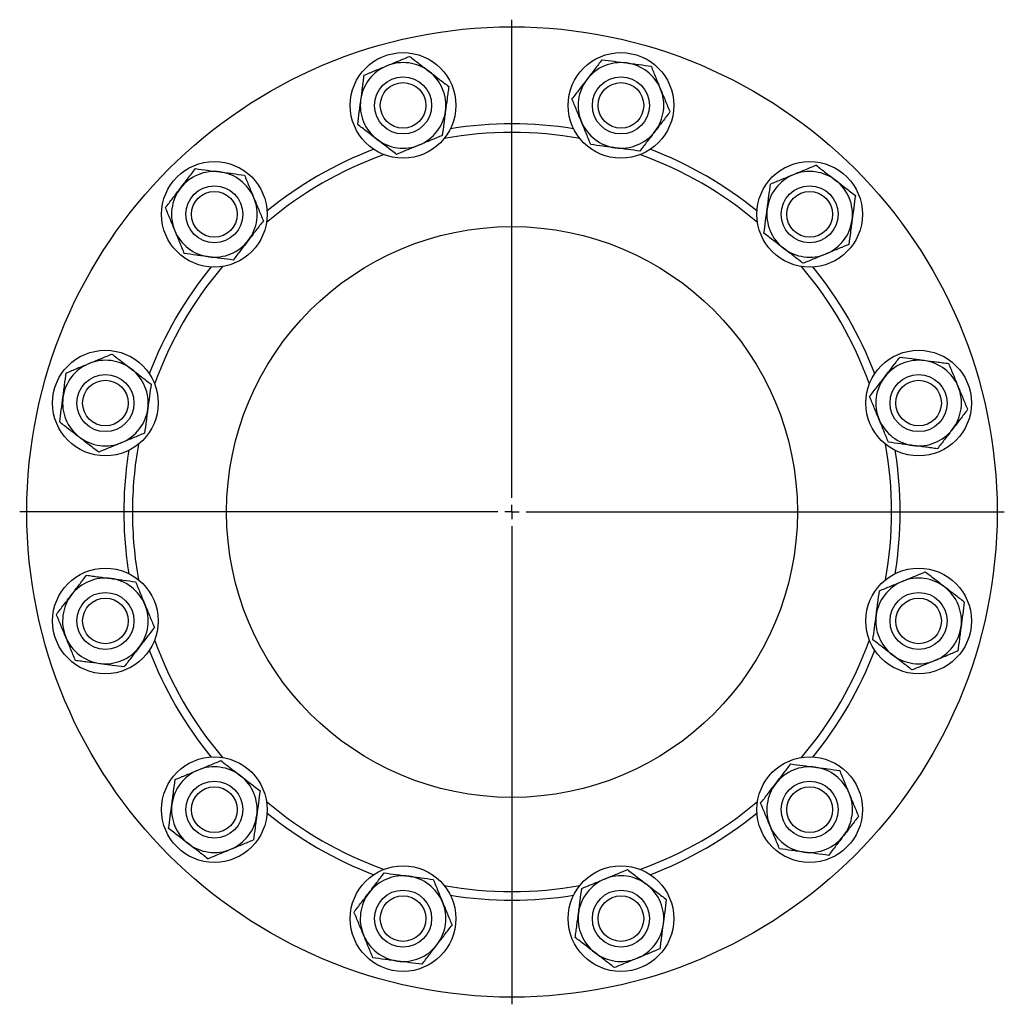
# Model space of a CAD drawing. Header units: millimetres. Extents: x 48 to 806, y 38 to 792.
# Tile 5 of 9: x 48 to 393, y 447 to 792. Entities that reach past the tile are written whole.
import ezdxf

# ---------------------------------------------------------------- set-up
doc = ezdxf.new("R2010")
doc.units = ezdxf.units.MM
doc.layers.add('FORMAT', color=7, linetype='Continuous')

# ---------------------------------------------------------------- blocks, each defined once
blk = doc.blocks.new('SW_CENTERMARKSYMBOL_0')
at = {"layer": 'FORMAT', "color": 0}
for p, q in [((0, 5), (0, 172.5)), ((-5, 0), (-172.5, 0)), ((0, 0), (-2.5, 0)), ((0, 0), (0, 2.5)), ((0, 0), (0, -2.5)), ((0, 0), (2.5, 0)), ((5, 0), (172.5, 0)), ((0, -5), (0, -172.5))]:
    blk.add_line(p, q, dxfattribs=at)

msp = doc.modelspace()

# ---------------------------------------------------------------- linework, layer by layer
at = {"color": 7, "linetype": 'Continuous', "lineweight": 25}
for centre, radius in [((220.72, 619.82), 170), ((182.55, 762.29), 18.5), ((258.9, 762.29), 18.5), ((182.55, 762.29), 10), ((182.55, 762.29), 8), ((258.9, 762.29), 10), ((258.9, 762.29), 8), ((116.43, 724.12), 18.5), ((325.02, 724.12), 18.5), ((116.43, 724.12), 10), ((116.43, 724.12), 8), ((325.02, 724.12), 10), ((325.02, 724.12), 8), ((220.72, 619.82), 100), ((78.25, 657.99), 18.5), ((363.2, 657.99), 18.5), ((78.25, 657.99), 10), ((78.25, 657.99), 8), ((363.2, 657.99), 10), ((363.2, 657.99), 8), ((78.25, 581.64), 18.5), ((363.2, 581.64), 18.5), ((78.25, 581.64), 10), ((363.2, 581.64), 10), ((78.25, 581.64), 8), ((363.2, 581.64), 8), ((116.43, 515.52), 18.5), ((325.02, 515.52), 18.5), ((116.43, 515.52), 10), ((325.02, 515.52), 10), ((116.43, 515.52), 8), ((325.02, 515.52), 8), ((182.55, 477.34), 18.5), ((258.9, 477.34), 18.5), ((182.55, 477.34), 10), ((258.9, 477.34), 10), ((182.55, 477.34), 8), ((258.9, 477.34), 8)]:
    msp.add_circle(centre, radius, dxfattribs=at)
for centre, radius, start, end in [((182.55, 762.29), 15, 52.4483, 112.4483), ((258.9, 762.29), 15, 82.4483, 142.4483), ((258.9, 762.29), 15, 22.4483, 82.4483), ((182.55, 762.29), 15, 112.4483, 172.4483), ((182.55, 762.29), 15, 352.4483, 52.4483), ((258.9, 762.29), 15, 142.4483, 202.4483), ((258.9, 762.29), 15, 322.4483, 22.4483), ((182.55, 762.29), 15, 172.4483, 232.4483), ((182.55, 762.29), 15, 292.4483, 352.4483), ((220.72, 619.82), 136, 80.8648, 99.1352), ((258.9, 762.29), 15, 202.4483, 262.4483), ((220.72, 619.82), 133, 79.7012, 100.2988), ((258.9, 762.29), 15, 262.4483, 322.4483), ((182.55, 762.29), 15, 232.4483, 292.4483), ((220.72, 619.82), 136, 110.8648, 129.1352), ((220.72, 619.82), 136, 50.8648, 69.1352), ((220.72, 619.82), 133, 109.7012, 130.2988), ((220.72, 619.82), 133, 49.7012, 70.2988), ((116.43, 724.12), 15, 82.4483, 142.4483), ((116.43, 724.12), 15, 22.4483, 82.4483), ((325.02, 724.12), 15, 52.4483, 112.4483), ((325.02, 724.12), 15, 112.4483, 172.4483), ((325.02, 724.12), 15, 352.4483, 52.4483), ((116.43, 724.12), 15, 142.4483, 202.4483), ((116.43, 724.12), 15, 322.4483, 22.4483), ((325.02, 724.12), 15, 172.4483, 232.4483), ((325.02, 724.12), 15, 292.4483, 352.4483), ((116.43, 724.12), 15, 202.4483, 262.4483), ((116.43, 724.12), 15, 262.4483, 322.4483), ((325.02, 724.12), 15, 232.4483, 292.4483), ((220.72, 619.82), 136, 140.8648, 159.1352), ((220.72, 619.82), 133, 139.7012, 160.2988), ((220.72, 619.82), 133, 19.7012, 40.2988), ((220.72, 619.82), 136, 20.8648, 39.1352), ((78.25, 657.99), 15, 52.4483, 112.4483), ((363.2, 657.99), 15, 82.4483, 142.4483), ((363.2, 657.99), 15, 22.4483, 82.4483), ((78.25, 657.99), 15, 112.4483, 172.4483), ((78.25, 657.99), 15, 352.4483, 52.4483), ((363.2, 657.99), 15, 142.4483, 202.4483), ((363.2, 657.99), 15, 322.4483, 22.4483), ((78.25, 657.99), 15, 172.4483, 232.4483), ((78.25, 657.99), 15, 292.4483, 352.4483), ((363.2, 657.99), 15, 202.4483, 262.4483), ((363.2, 657.99), 15, 262.4483, 322.4483), ((78.25, 657.99), 15, 232.4483, 292.4483), ((220.72, 619.82), 133, 169.7012, 180), ((220.72, 619.82), 133, 349.7012, 10.2988), ((220.72, 619.82), 136, 170.8648, 180), ((220.72, 619.82), 136, 350.8648, 9.1352), ((220.72, 619.82), 136, 180, 189.1352), ((220.72, 619.82), 133, 180, 190.2988), ((78.25, 581.64), 15, 82.4483, 142.4483), ((78.25, 581.64), 15, 22.4483, 82.4483), ((363.2, 581.64), 15, 112.4483, 172.4483), ((363.2, 581.64), 15, 52.4483, 112.4483), ((363.2, 581.64), 15, 352.4483, 52.4483), ((78.25, 581.64), 15, 142.4483, 202.4483), ((78.25, 581.64), 15, 322.4483, 22.4483), ((363.2, 581.64), 15, 172.4483, 232.4483), ((363.2, 581.64), 15, 292.4483, 352.4483), ((78.25, 581.64), 15, 202.4483, 262.4483), ((220.72, 619.82), 133, 199.7012, 220.2988), ((220.72, 619.82), 133, 319.7012, 340.2988), ((78.25, 581.64), 15, 262.4483, 322.4483), ((220.72, 619.82), 136, 200.8648, 219.1352), ((220.72, 619.82), 136, 320.8648, 339.1352), ((363.2, 581.64), 15, 232.4483, 292.4483), ((116.43, 515.52), 15, 112.4483, 172.4483), ((116.43, 515.52), 15, 52.4483, 112.4483), ((325.02, 515.52), 15, 82.4483, 142.4483), ((325.02, 515.52), 15, 22.4483, 82.4483), ((116.43, 515.52), 15, 352.4483, 52.4483), ((325.02, 515.52), 15, 142.4483, 202.4483), ((325.02, 515.52), 15, 322.4483, 22.4483), ((220.72, 619.82), 133, 229.7012, 250.2988), ((220.72, 619.82), 133, 289.7012, 310.2988), ((116.43, 515.52), 15, 172.4483, 232.4483), ((220.72, 619.82), 136, 230.8648, 249.1352), ((220.72, 619.82), 136, 290.8648, 309.1352), ((116.43, 515.52), 15, 292.4483, 352.4483), ((325.02, 515.52), 15, 202.4483, 262.4483), ((325.02, 515.52), 15, 262.4483, 322.4483), ((116.43, 515.52), 15, 232.4483, 292.4483), ((182.55, 477.34), 15, 82.4483, 142.4483), ((182.55, 477.34), 15, 22.4483, 82.4483), ((258.9, 477.34), 15, 112.4483, 172.4483), ((258.9, 477.34), 15, 52.4483, 112.4483), ((182.55, 477.34), 15, 142.4483, 202.4483), ((220.72, 619.82), 133, 259.7012, 280.2988), ((258.9, 477.34), 15, 352.4483, 52.4483), ((182.55, 477.34), 15, 322.4483, 22.4483), ((220.72, 619.82), 136, 260.8648, 279.1352), ((258.9, 477.34), 15, 172.4483, 232.4483), ((258.9, 477.34), 15, 292.4483, 352.4483), ((182.55, 477.34), 15, 202.4483, 262.4483), ((182.55, 477.34), 15, 262.4483, 322.4483), ((258.9, 477.34), 15, 232.4483, 292.4483)]:
    msp.add_arc(centre, radius, start, end, dxfattribs=at)
for points, knots in [([(176.82, 776.16), (177.5, 776.44), (178.18, 776.72), (179.53, 777.28), (180.2, 777.55), (182.2, 778.38), (183.52, 778.92), (184.82, 779.46)], [0, 0, 0, 0, 0.25, 0.25, 0.5, 0.5, 1, 1, 1, 1]), ([(184.82, 779.46), (185.95, 778.6), (187.08, 777.73), (189.37, 775.97), (190.52, 775.08), (191.69, 774.18)], [0, 0, 0, 0, 0.5, 0.5, 1, 1, 1, 1]), ([(252.29, 778.3), (251.86, 777.74), (251.42, 777.18), (250.55, 776.04), (250.11, 775.47), (248.79, 773.75), (247.9, 772.6), (247.01, 771.44)], [0, 0, 0, 0, 0.25, 0.25, 0.5, 0.5, 1, 1, 1, 1]), ([(252.29, 778.3), (253.69, 778.11), (255.1, 777.93), (257.96, 777.55), (259.41, 777.36), (260.87, 777.16)], [0, 0, 0, 0, 0.5, 0.5, 1, 1, 1, 1]), ([(260.87, 777.16), (261.6, 777.07), (262.33, 776.97), (263.78, 776.78), (264.5, 776.68), (266.64, 776.4), (268.06, 776.21), (269.46, 776.02)], [0, 0, 0, 0, 0.25, 0.25, 0.5, 0.5, 1, 1, 1, 1]), ([(168.82, 772.85), (168.72, 772.15), (168.63, 771.45), (168.44, 770.02), (168.35, 769.31), (168.06, 767.16), (167.87, 765.71), (167.68, 764.26)], [0, 0, 0, 0, 0.25, 0.25, 0.5, 0.5, 1, 1, 1, 1]), ([(168.82, 772.85), (170.13, 773.39), (171.44, 773.94), (174.11, 775.04), (175.46, 775.59), (176.82, 776.16)], [0, 0, 0, 0, 0.5, 0.5, 1, 1, 1, 1]), ([(191.69, 774.18), (192.27, 773.74), (192.86, 773.29), (194.02, 772.4), (194.59, 771.95), (196.31, 770.64), (197.44, 769.77), (198.56, 768.91)], [0, 0, 0, 0, 0.25, 0.25, 0.5, 0.5, 1, 1, 1, 1]), ([(269.46, 776.02), (270, 774.72), (270.54, 773.4), (271.64, 770.73), (272.2, 769.38), (272.76, 768.02)], [0, 0, 0, 0, 0.5, 0.5, 1, 1, 1, 1]), ([(247.01, 771.44), (246.56, 770.85), (246.11, 770.27), (245.22, 769.1), (244.77, 768.52), (243.45, 766.8), (242.58, 765.68), (241.73, 764.57)], [0, 0, 0, 0, 0.25, 0.25, 0.5, 0.5, 1, 1, 1, 1]), ([(198.56, 768.91), (198.46, 768.21), (198.37, 767.5), (198.18, 766.08), (198.09, 765.36), (197.8, 763.21), (197.61, 761.77), (197.42, 760.32)], [0, 0, 0, 0, 0.25, 0.25, 0.5, 0.5, 1, 1, 1, 1]), ([(272.76, 768.02), (273.04, 767.34), (273.33, 766.66), (273.88, 765.31), (274.16, 764.64), (274.99, 762.64), (275.53, 761.32), (276.07, 760.02)], [0, 0, 0, 0, 0.25, 0.25, 0.5, 0.5, 1, 1, 1, 1]), ([(167.68, 764.26), (167.58, 763.54), (167.49, 762.81), (167.29, 761.35), (167.2, 760.62), (166.91, 758.47), (166.72, 757.07), (166.54, 755.68)], [0, 0, 0, 0, 0.25, 0.25, 0.5, 0.5, 1, 1, 1, 1]), ([(245.04, 756.57), (244.76, 757.24), (244.47, 757.93), (243.92, 759.28), (243.64, 759.95), (242.81, 761.95), (242.27, 763.26), (241.73, 764.57)], [0, 0, 0, 0, 0.25, 0.25, 0.5, 0.5, 1, 1, 1, 1]), ([(197.42, 760.32), (197.32, 759.6), (197.23, 758.87), (197.03, 757.41), (196.94, 756.68), (196.65, 754.53), (196.46, 753.12), (196.28, 751.74)], [0, 0, 0, 0, 0.25, 0.25, 0.5, 0.5, 1, 1, 1, 1]), ([(276.07, 760.02), (275.64, 759.46), (275.21, 758.89), (274.33, 757.75), (273.89, 757.18), (272.57, 755.46), (271.68, 754.31), (270.79, 753.15)], [0, 0, 0, 0, 0.25, 0.25, 0.5, 0.5, 1, 1, 1, 1]), ([(173.41, 750.4), (172.82, 750.85), (172.24, 751.3), (171.08, 752.19), (170.5, 752.63), (168.79, 753.95), (167.66, 754.82), (166.54, 755.68)], [0, 0, 0, 0, 0.25, 0.25, 0.5, 0.5, 1, 1, 1, 1]), ([(248.34, 748.56), (247.8, 749.87), (247.26, 751.19), (246.16, 753.85), (245.6, 755.2), (245.04, 756.57)], [0, 0, 0, 0, 0.5, 0.5, 1, 1, 1, 1]), ([(270.79, 753.15), (270.35, 752.57), (269.9, 751.99), (269, 750.82), (268.55, 750.24), (267.23, 748.52), (266.37, 747.4), (265.51, 746.28)], [0, 0, 0, 0, 0.25, 0.25, 0.5, 0.5, 1, 1, 1, 1]), ([(180.27, 745.12), (179.15, 745.99), (178.02, 746.86), (175.73, 748.61), (174.58, 749.5), (173.41, 750.4)], [0, 0, 0, 0, 0.5, 0.5, 1, 1, 1, 1]), ([(196.28, 751.74), (194.97, 751.2), (193.65, 750.65), (190.99, 749.55), (189.64, 748.99), (188.28, 748.43)], [0, 0, 0, 0, 0.5, 0.5, 1, 1, 1, 1]), ([(188.28, 748.43), (187.6, 748.15), (186.91, 747.87), (185.56, 747.31), (184.89, 747.03), (182.89, 746.21), (181.58, 745.66), (180.27, 745.12)], [0, 0, 0, 0, 0.25, 0.25, 0.5, 0.5, 1, 1, 1, 1]), ([(256.93, 747.42), (256.2, 747.52), (255.47, 747.62), (254.02, 747.81), (253.3, 747.9), (251.16, 748.19), (249.74, 748.38), (248.34, 748.56)], [0, 0, 0, 0, 0.25, 0.25, 0.5, 0.5, 1, 1, 1, 1]), ([(265.51, 746.28), (264.11, 746.47), (262.69, 746.66), (259.84, 747.04), (258.39, 747.23), (256.93, 747.42)], [0, 0, 0, 0, 0.5, 0.5, 1, 1, 1, 1]), ([(104.53, 733.26), (104.98, 733.84), (105.43, 734.43), (106.32, 735.59), (106.76, 736.16), (108.08, 737.88), (108.95, 739), (109.81, 740.13)], [0, 0, 0, 0, 0.25, 0.25, 0.5, 0.5, 1, 1, 1, 1]), ([(109.81, 740.13), (111.22, 739.94), (112.63, 739.75), (115.49, 739.37), (116.93, 739.18), (118.4, 738.99)], [0, 0, 0, 0, 0.5, 0.5, 1, 1, 1, 1]), ([(118.4, 738.99), (119.13, 738.89), (119.86, 738.79), (121.31, 738.6), (122.02, 738.51), (124.17, 738.22), (125.58, 738.03), (126.98, 737.85)], [0, 0, 0, 0, 0.25, 0.25, 0.5, 0.5, 1, 1, 1, 1]), ([(327.3, 741.29), (326.65, 741.02), (325.99, 740.75), (324.66, 740.2), (324, 739.92), (321.99, 739.09), (320.65, 738.54), (319.29, 737.98)], [0, 0, 0, 0, 0.25, 0.25, 0.5, 0.5, 1, 1, 1, 1]), ([(327.3, 741.29), (328.42, 740.42), (329.55, 739.55), (331.84, 737.8), (332.99, 736.91), (334.16, 736.01)], [0, 0, 0, 0, 0.5, 0.5, 1, 1, 1, 1]), ([(126.98, 737.85), (127.25, 737.2), (127.52, 736.54), (128.07, 735.21), (128.35, 734.55), (129.17, 732.54), (129.73, 731.2), (130.29, 729.84)], [0, 0, 0, 0, 0.25, 0.25, 0.5, 0.5, 1, 1, 1, 1]), ([(319.29, 737.98), (318.62, 737.7), (317.94, 737.42), (316.58, 736.86), (315.9, 736.58), (313.9, 735.75), (312.58, 735.21), (311.29, 734.67)], [0, 0, 0, 0, 0.25, 0.25, 0.5, 0.5, 1, 1, 1, 1]), ([(334.16, 736.01), (334.75, 735.56), (335.33, 735.11), (336.49, 734.22), (337.07, 733.78), (338.78, 732.46), (339.91, 731.59), (341.03, 730.73)], [0, 0, 0, 0, 0.25, 0.25, 0.5, 0.5, 1, 1, 1, 1]), ([(99.26, 726.39), (100.12, 727.52), (100.99, 728.65), (102.75, 730.93), (103.63, 732.09), (104.53, 733.26)], [0, 0, 0, 0, 0.5, 0.5, 1, 1, 1, 1]), ([(310.15, 726.09), (310.25, 726.82), (310.35, 727.55), (310.54, 729), (310.63, 729.72), (310.92, 731.86), (311.1, 733.27), (311.29, 734.67)], [0, 0, 0, 0, 0.25, 0.25, 0.5, 0.5, 1, 1, 1, 1]), ([(130.29, 729.84), (130.57, 729.17), (130.85, 728.49), (131.41, 727.13), (131.69, 726.45), (132.52, 724.45), (133.06, 723.14), (133.6, 721.84)], [0, 0, 0, 0, 0.25, 0.25, 0.5, 0.5, 1, 1, 1, 1]), ([(341.03, 730.73), (340.84, 729.33), (340.66, 727.91), (340.28, 725.05), (340.09, 723.61), (339.89, 722.15)], [0, 0, 0, 0, 0.5, 0.5, 1, 1, 1, 1]), ([(99.26, 726.39), (99.52, 725.74), (99.8, 725.09), (100.34, 723.76), (100.62, 723.09), (101.45, 721.09), (102, 719.74), (102.56, 718.39)], [0, 0, 0, 0, 0.25, 0.25, 0.5, 0.5, 1, 1, 1, 1]), ([(309.01, 717.5), (309.2, 718.91), (309.39, 720.32), (309.77, 723.18), (309.96, 724.63), (310.15, 726.09)], [0, 0, 0, 0, 0.5, 0.5, 1, 1, 1, 1]), ([(133.6, 721.84), (132.73, 720.72), (131.86, 719.59), (130.1, 717.3), (129.22, 716.14), (128.32, 714.97)], [0, 0, 0, 0, 0.5, 0.5, 1, 1, 1, 1]), ([(339.89, 722.15), (339.8, 721.42), (339.7, 720.69), (339.51, 719.24), (339.41, 718.52), (339.13, 716.37), (338.94, 714.96), (338.75, 713.56)], [0, 0, 0, 0, 0.25, 0.25, 0.5, 0.5, 1, 1, 1, 1]), ([(102.56, 718.39), (102.84, 717.71), (103.12, 717.03), (103.68, 715.67), (103.96, 715), (104.79, 712.99), (105.33, 711.68), (105.87, 710.39)], [0, 0, 0, 0, 0.25, 0.25, 0.5, 0.5, 1, 1, 1, 1]), ([(128.32, 714.97), (127.87, 714.39), (127.42, 713.81), (126.53, 712.65), (126.09, 712.07), (124.77, 710.36), (123.9, 709.23), (123.04, 708.11)], [0, 0, 0, 0, 0.25, 0.25, 0.5, 0.5, 1, 1, 1, 1]), ([(315.88, 712.23), (315.3, 712.67), (314.71, 713.12), (313.55, 714.01), (312.98, 714.46), (311.26, 715.77), (310.13, 716.64), (309.01, 717.5)], [0, 0, 0, 0, 0.25, 0.25, 0.5, 0.5, 1, 1, 1, 1]), ([(322.75, 706.95), (321.62, 707.81), (320.49, 708.68), (318.2, 710.44), (317.05, 711.33), (315.88, 712.23)], [0, 0, 0, 0, 0.5, 0.5, 1, 1, 1, 1]), ([(338.75, 713.56), (338.1, 713.29), (337.45, 713.02), (336.12, 712.47), (335.45, 712.2), (333.45, 711.37), (332.1, 710.81), (330.75, 710.25)], [0, 0, 0, 0, 0.25, 0.25, 0.5, 0.5, 1, 1, 1, 1]), ([(114.45, 709.25), (113.73, 709.34), (112.99, 709.44), (111.55, 709.63), (110.83, 709.73), (108.68, 710.01), (107.27, 710.2), (105.87, 710.39)], [0, 0, 0, 0, 0.25, 0.25, 0.5, 0.5, 1, 1, 1, 1]), ([(123.04, 708.11), (121.63, 708.3), (120.22, 708.48), (117.36, 708.86), (115.92, 709.05), (114.45, 709.25)], [0, 0, 0, 0, 0.5, 0.5, 1, 1, 1, 1]), ([(330.75, 710.25), (330.07, 709.97), (329.39, 709.69), (328.03, 709.13), (327.36, 708.85), (325.35, 708.02), (324.04, 707.48), (322.75, 706.95)], [0, 0, 0, 0, 0.25, 0.25, 0.5, 0.5, 1, 1, 1, 1]), ([(72.52, 671.86), (73.2, 672.14), (73.88, 672.42), (75.23, 672.98), (75.9, 673.26), (77.9, 674.08), (79.22, 674.63), (80.53, 675.16)], [0, 0, 0, 0, 0.25, 0.25, 0.5, 0.5, 1, 1, 1, 1]), ([(80.53, 675.16), (81.08, 674.74), (81.65, 674.3), (82.79, 673.43), (83.36, 672.99), (85.08, 671.66), (86.23, 670.78), (87.39, 669.89)], [0, 0, 0, 0, 0.25, 0.25, 0.5, 0.5, 1, 1, 1, 1]), ([(351.31, 667.14), (351.75, 667.72), (352.2, 668.3), (353.09, 669.46), (353.54, 670.04), (354.85, 671.75), (355.72, 672.88), (356.58, 674)], [0, 0, 0, 0, 0.25, 0.25, 0.5, 0.5, 1, 1, 1, 1]), ([(365.17, 672.86), (364.44, 672.96), (363.72, 673.06), (362.25, 673.25), (361.53, 673.35), (359.38, 673.63), (357.97, 673.82), (356.58, 674)], [0, 0, 0, 0, 0.25, 0.25, 0.5, 0.5, 1, 1, 1, 1]), ([(373.75, 671.73), (373.06, 671.82), (372.35, 671.91), (370.93, 672.1), (370.21, 672.2), (368.06, 672.48), (366.62, 672.67), (365.17, 672.86)], [0, 0, 0, 0, 0.25, 0.25, 0.5, 0.5, 1, 1, 1, 1]), ([(64.52, 668.55), (65.83, 669.09), (67.15, 669.64), (69.81, 670.74), (71.16, 671.29), (72.52, 671.86)], [0, 0, 0, 0, 0.5, 0.5, 1, 1, 1, 1]), ([(87.39, 669.89), (87.97, 669.44), (88.55, 668.99), (89.72, 668.09), (90.3, 667.65), (92.02, 666.33), (93.15, 665.46), (94.26, 664.61)], [0, 0, 0, 0, 0.25, 0.25, 0.5, 0.5, 1, 1, 1, 1]), ([(373.75, 671.73), (374.3, 670.42), (374.84, 669.1), (375.94, 666.43), (376.5, 665.09), (377.06, 663.72)], [0, 0, 0, 0, 0.5, 0.5, 1, 1, 1, 1]), ([(63.38, 659.97), (63.48, 660.69), (63.57, 661.43), (63.77, 662.87), (63.86, 663.59), (64.14, 665.74), (64.33, 667.15), (64.52, 668.55)], [0, 0, 0, 0, 0.25, 0.25, 0.5, 0.5, 1, 1, 1, 1]), ([(346.03, 660.27), (346.89, 661.39), (347.76, 662.53), (349.52, 664.81), (350.41, 665.97), (351.31, 667.14)], [0, 0, 0, 0, 0.5, 0.5, 1, 1, 1, 1]), ([(94.26, 664.61), (94.07, 663.2), (93.88, 661.79), (93.5, 658.93), (93.31, 657.49), (93.12, 656.02)], [0, 0, 0, 0, 0.5, 0.5, 1, 1, 1, 1]), ([(377.06, 663.72), (377.34, 663.04), (377.62, 662.36), (378.18, 661.01), (378.46, 660.34), (379.28, 658.34), (379.83, 657.02), (380.37, 655.72)], [0, 0, 0, 0, 0.25, 0.25, 0.5, 0.5, 1, 1, 1, 1]), ([(62.24, 651.38), (62.43, 652.79), (62.62, 654.2), (62.99, 657.06), (63.19, 658.5), (63.38, 659.97)], [0, 0, 0, 0, 0.5, 0.5, 1, 1, 1, 1]), ([(349.33, 652.27), (349.05, 652.95), (348.77, 653.63), (348.21, 654.98), (347.94, 655.65), (347.11, 657.65), (346.57, 658.96), (346.03, 660.27)], [0, 0, 0, 0, 0.25, 0.25, 0.5, 0.5, 1, 1, 1, 1]), ([(93.12, 656.02), (93.02, 655.29), (92.93, 654.56), (92.73, 653.12), (92.64, 652.4), (92.35, 650.25), (92.17, 648.84), (91.98, 647.44)], [0, 0, 0, 0, 0.25, 0.25, 0.5, 0.5, 1, 1, 1, 1]), ([(380.37, 655.72), (379.5, 654.6), (378.63, 653.46), (376.88, 651.18), (375.99, 650.02), (375.09, 648.85)], [0, 0, 0, 0, 0.5, 0.5, 1, 1, 1, 1]), ([(352.64, 644.26), (352.1, 645.57), (351.56, 646.89), (350.45, 649.56), (349.9, 650.9), (349.33, 652.27)], [0, 0, 0, 0, 0.5, 0.5, 1, 1, 1, 1]), ([(62.24, 651.38), (62.8, 650.95), (63.36, 650.52), (64.5, 649.64), (65.08, 649.2), (66.79, 647.88), (67.95, 646.99), (69.11, 646.1)], [0, 0, 0, 0, 0.25, 0.25, 0.5, 0.5, 1, 1, 1, 1]), ([(375.09, 648.85), (374.64, 648.27), (374.19, 647.68), (373.3, 646.53), (372.86, 645.95), (371.54, 644.24), (370.67, 643.11), (369.81, 641.99)], [0, 0, 0, 0, 0.25, 0.25, 0.5, 0.5, 1, 1, 1, 1]), ([(69.11, 646.1), (69.69, 645.66), (70.27, 645.21), (71.44, 644.31), (72.02, 643.86), (73.74, 642.54), (74.86, 641.68), (75.97, 640.82)], [0, 0, 0, 0, 0.25, 0.25, 0.5, 0.5, 1, 1, 1, 1]), ([(91.98, 647.44), (90.67, 646.9), (89.35, 646.35), (86.69, 645.25), (85.34, 644.69), (83.98, 644.13)], [0, 0, 0, 0, 0.5, 0.5, 1, 1, 1, 1]), ([(83.98, 644.13), (83.3, 643.85), (82.62, 643.57), (81.27, 643.01), (80.6, 642.73), (78.6, 641.91), (77.28, 641.36), (75.97, 640.82)], [0, 0, 0, 0, 0.25, 0.25, 0.5, 0.5, 1, 1, 1, 1]), ([(361.23, 643.12), (360.5, 643.22), (359.77, 643.32), (358.31, 643.51), (357.59, 643.61), (355.44, 643.89), (354.03, 644.08), (352.64, 644.26)], [0, 0, 0, 0, 0.25, 0.25, 0.5, 0.5, 1, 1, 1, 1]), ([(369.81, 641.99), (369.11, 642.08), (368.41, 642.17), (366.98, 642.36), (366.27, 642.46), (364.12, 642.74), (362.68, 642.93), (361.23, 643.12)], [0, 0, 0, 0, 0.25, 0.25, 0.5, 0.5, 1, 1, 1, 1]), ([(66.36, 590.79), (66.81, 591.37), (67.26, 591.95), (68.15, 593.11), (68.59, 593.69), (69.91, 595.4), (70.77, 596.53), (71.64, 597.65)], [0, 0, 0, 0, 0.25, 0.25, 0.5, 0.5, 1, 1, 1, 1]), ([(71.64, 597.65), (72.33, 597.56), (73.04, 597.47), (74.46, 597.28), (75.18, 597.18), (77.33, 596.9), (78.77, 596.71), (80.22, 596.51)], [0, 0, 0, 0, 0.25, 0.25, 0.5, 0.5, 1, 1, 1, 1]), ([(357.47, 595.51), (358.15, 595.79), (358.83, 596.07), (360.18, 596.63), (360.85, 596.9), (362.85, 597.73), (364.17, 598.27), (365.47, 598.81)], [0, 0, 0, 0, 0.25, 0.25, 0.5, 0.5, 1, 1, 1, 1]), ([(372.34, 593.54), (371.76, 593.98), (371.18, 594.43), (370.01, 595.33), (369.43, 595.77), (367.71, 597.1), (366.58, 597.96), (365.47, 598.81)], [0, 0, 0, 0, 0.25, 0.25, 0.5, 0.5, 1, 1, 1, 1]), ([(80.22, 596.51), (80.95, 596.42), (81.67, 596.32), (83.14, 596.13), (83.86, 596.03), (86.01, 595.75), (87.42, 595.56), (88.81, 595.37)], [0, 0, 0, 0, 0.25, 0.25, 0.5, 0.5, 1, 1, 1, 1]), ([(88.81, 595.37), (89.35, 594.07), (89.89, 592.75), (90.99, 590.08), (91.55, 588.73), (92.11, 587.37)], [0, 0, 0, 0, 0.5, 0.5, 1, 1, 1, 1]), ([(349.47, 592.2), (350.78, 592.74), (352.09, 593.29), (354.76, 594.39), (356.11, 594.94), (357.47, 595.51)], [0, 0, 0, 0, 0.5, 0.5, 1, 1, 1, 1]), ([(379.21, 588.26), (378.65, 588.69), (378.08, 589.12), (376.94, 590), (376.37, 590.44), (374.65, 591.76), (373.5, 592.64), (372.34, 593.54)], [0, 0, 0, 0, 0.25, 0.25, 0.5, 0.5, 1, 1, 1, 1]), ([(61.08, 583.92), (61.94, 585.04), (62.81, 586.17), (64.57, 588.46), (65.46, 589.62), (66.36, 590.79)], [0, 0, 0, 0, 0.5, 0.5, 1, 1, 1, 1]), ([(348.33, 583.61), (348.42, 584.34), (348.52, 585.07), (348.71, 586.52), (348.81, 587.24), (349.09, 589.39), (349.28, 590.8), (349.47, 592.2)], [0, 0, 0, 0, 0.25, 0.25, 0.5, 0.5, 1, 1, 1, 1]), ([(92.11, 587.37), (92.39, 586.69), (92.68, 586.01), (93.23, 584.66), (93.51, 583.99), (94.34, 581.99), (94.88, 580.67), (95.42, 579.37)], [0, 0, 0, 0, 0.25, 0.25, 0.5, 0.5, 1, 1, 1, 1]), ([(379.21, 588.26), (379.02, 586.85), (378.83, 585.44), (378.45, 582.58), (378.26, 581.13), (378.07, 579.67)], [0, 0, 0, 0, 0.5, 0.5, 1, 1, 1, 1]), ([(64.39, 575.92), (64.11, 576.59), (63.82, 577.28), (63.27, 578.63), (62.99, 579.3), (62.16, 581.3), (61.62, 582.61), (61.08, 583.92)], [0, 0, 0, 0, 0.25, 0.25, 0.5, 0.5, 1, 1, 1, 1]), ([(347.19, 575.03), (347.38, 576.43), (347.56, 577.85), (347.94, 580.71), (348.13, 582.15), (348.33, 583.61)], [0, 0, 0, 0, 0.5, 0.5, 1, 1, 1, 1]), ([(378.07, 579.67), (377.97, 578.94), (377.87, 578.21), (377.68, 576.76), (377.59, 576.04), (377.3, 573.9), (377.12, 572.49), (376.93, 571.09)], [0, 0, 0, 0, 0.25, 0.25, 0.5, 0.5, 1, 1, 1, 1]), ([(95.42, 579.37), (94.56, 578.24), (93.69, 577.11), (91.93, 574.83), (91.04, 573.67), (90.14, 572.5)], [0, 0, 0, 0, 0.5, 0.5, 1, 1, 1, 1]), ([(67.69, 567.91), (67.15, 569.22), (66.61, 570.54), (65.51, 573.2), (64.95, 574.55), (64.39, 575.92)], [0, 0, 0, 0, 0.5, 0.5, 1, 1, 1, 1]), ([(354.06, 569.75), (353.48, 570.2), (352.89, 570.64), (351.72, 571.54), (351.14, 571.99), (349.42, 573.31), (348.3, 574.18), (347.19, 575.03)], [0, 0, 0, 0, 0.25, 0.25, 0.5, 0.5, 1, 1, 1, 1]), ([(90.14, 572.5), (89.69, 571.92), (89.24, 571.33), (88.35, 570.18), (87.91, 569.6), (86.59, 567.89), (85.72, 566.76), (84.86, 565.64)], [0, 0, 0, 0, 0.25, 0.25, 0.5, 0.5, 1, 1, 1, 1]), ([(360.92, 564.47), (360.36, 564.9), (359.8, 565.34), (358.66, 566.21), (358.09, 566.65), (356.37, 567.97), (355.22, 568.86), (354.06, 569.75)], [0, 0, 0, 0, 0.25, 0.25, 0.5, 0.5, 1, 1, 1, 1]), ([(376.93, 571.09), (375.62, 570.55), (374.3, 570), (371.64, 568.9), (370.29, 568.34), (368.93, 567.78)], [0, 0, 0, 0, 0.5, 0.5, 1, 1, 1, 1]), ([(67.69, 567.91), (68.39, 567.82), (69.1, 567.73), (70.52, 567.54), (71.24, 567.44), (73.39, 567.16), (74.83, 566.97), (76.28, 566.77)], [0, 0, 0, 0, 0.25, 0.25, 0.5, 0.5, 1, 1, 1, 1]), ([(76.28, 566.77), (77, 566.68), (77.73, 566.58), (79.19, 566.39), (79.92, 566.29), (82.07, 566.01), (83.48, 565.82), (84.86, 565.64)], [0, 0, 0, 0, 0.25, 0.25, 0.5, 0.5, 1, 1, 1, 1]), ([(368.93, 567.78), (368.25, 567.5), (367.56, 567.22), (366.21, 566.66), (365.54, 566.38), (363.54, 565.56), (362.23, 565.01), (360.92, 564.47)], [0, 0, 0, 0, 0.25, 0.25, 0.5, 0.5, 1, 1, 1, 1]), ([(110.7, 529.38), (111.37, 529.66), (112.05, 529.94), (113.42, 530.51), (114.09, 530.79), (116.1, 531.61), (117.41, 532.16), (118.7, 532.69)], [0, 0, 0, 0, 0.25, 0.25, 0.5, 0.5, 1, 1, 1, 1]), ([(118.7, 532.69), (119.82, 531.83), (120.96, 530.96), (123.24, 529.2), (124.4, 528.31), (125.57, 527.41)], [0, 0, 0, 0, 0.5, 0.5, 1, 1, 1, 1]), ([(313.13, 524.66), (313.58, 525.25), (314.03, 525.83), (314.92, 526.99), (315.36, 527.56), (316.68, 529.28), (317.55, 530.41), (318.41, 531.53)], [0, 0, 0, 0, 0.25, 0.25, 0.5, 0.5, 1, 1, 1, 1]), ([(318.41, 531.53), (319.81, 531.34), (321.23, 531.15), (324.09, 530.78), (325.53, 530.58), (326.99, 530.39)], [0, 0, 0, 0, 0.5, 0.5, 1, 1, 1, 1]), ([(102.69, 526.08), (103.34, 526.35), (104, 526.62), (105.33, 527.17), (106, 527.44), (108, 528.27), (109.35, 528.83), (110.7, 529.38)], [0, 0, 0, 0, 0.25, 0.25, 0.5, 0.5, 1, 1, 1, 1]), ([(326.99, 530.39), (327.72, 530.29), (328.45, 530.2), (329.9, 530), (330.62, 529.91), (332.76, 529.63), (334.18, 529.44), (335.58, 529.25)], [0, 0, 0, 0, 0.25, 0.25, 0.5, 0.5, 1, 1, 1, 1]), ([(338.89, 521.25), (338.61, 521.93), (338.33, 522.6), (337.76, 523.97), (337.48, 524.64), (336.65, 526.65), (336.11, 527.96), (335.58, 529.25)], [0, 0, 0, 0, 0.25, 0.25, 0.5, 0.5, 1, 1, 1, 1]), ([(101.56, 517.49), (101.65, 518.22), (101.75, 518.95), (101.94, 520.4), (102.04, 521.12), (102.32, 523.26), (102.51, 524.68), (102.69, 526.08)], [0, 0, 0, 0, 0.25, 0.25, 0.5, 0.5, 1, 1, 1, 1]), ([(125.57, 527.41), (126.15, 526.96), (126.74, 526.51), (127.89, 525.62), (128.47, 525.18), (130.18, 523.86), (131.31, 523), (132.43, 522.13)], [0, 0, 0, 0, 0.25, 0.25, 0.5, 0.5, 1, 1, 1, 1]), ([(307.85, 517.8), (308.72, 518.92), (309.58, 520.05), (311.34, 522.34), (312.23, 523.49), (313.13, 524.66)], [0, 0, 0, 0, 0.5, 0.5, 1, 1, 1, 1]), ([(132.43, 522.13), (132.25, 520.73), (132.06, 519.32), (131.68, 516.46), (131.49, 515.01), (131.3, 513.55)], [0, 0, 0, 0, 0.5, 0.5, 1, 1, 1, 1]), ([(342.19, 513.24), (341.92, 513.9), (341.65, 514.55), (341.1, 515.88), (340.83, 516.55), (340, 518.55), (339.44, 519.9), (338.89, 521.25)], [0, 0, 0, 0, 0.25, 0.25, 0.5, 0.5, 1, 1, 1, 1]), ([(311.16, 509.79), (310.88, 510.47), (310.6, 511.15), (310.04, 512.51), (309.76, 513.19), (308.93, 515.19), (308.39, 516.5), (307.85, 517.8)], [0, 0, 0, 0, 0.25, 0.25, 0.5, 0.5, 1, 1, 1, 1]), ([(100.42, 508.91), (100.6, 510.31), (100.79, 511.73), (101.17, 514.58), (101.36, 516.03), (101.56, 517.49)], [0, 0, 0, 0, 0.5, 0.5, 1, 1, 1, 1]), ([(131.3, 513.55), (131.2, 512.82), (131.1, 512.09), (130.91, 510.64), (130.81, 509.92), (130.53, 507.78), (130.34, 506.37), (130.16, 504.96)], [0, 0, 0, 0, 0.25, 0.25, 0.5, 0.5, 1, 1, 1, 1]), ([(342.19, 513.24), (341.33, 512.12), (340.46, 510.99), (338.7, 508.7), (337.81, 507.55), (336.91, 506.38)], [0, 0, 0, 0, 0.5, 0.5, 1, 1, 1, 1]), ([(107.28, 503.63), (106.7, 504.08), (106.12, 504.53), (104.96, 505.42), (104.38, 505.86), (102.67, 507.18), (101.54, 508.05), (100.42, 508.91)], [0, 0, 0, 0, 0.25, 0.25, 0.5, 0.5, 1, 1, 1, 1]), ([(314.47, 501.79), (314.2, 502.44), (313.93, 503.1), (313.38, 504.43), (313.1, 505.09), (312.27, 507.1), (311.72, 508.44), (311.16, 509.79)], [0, 0, 0, 0, 0.25, 0.25, 0.5, 0.5, 1, 1, 1, 1]), ([(122.15, 501.66), (122.83, 501.94), (123.51, 502.22), (124.87, 502.78), (125.55, 503.06), (127.55, 503.89), (128.86, 504.43), (130.16, 504.96)], [0, 0, 0, 0, 0.25, 0.25, 0.5, 0.5, 1, 1, 1, 1]), ([(336.91, 506.38), (336.47, 505.8), (336.02, 505.21), (335.13, 504.05), (334.68, 503.48), (333.37, 501.76), (332.5, 500.63), (331.64, 499.51)], [0, 0, 0, 0, 0.25, 0.25, 0.5, 0.5, 1, 1, 1, 1]), ([(114.15, 498.35), (113.03, 499.21), (111.89, 500.08), (109.61, 501.84), (108.45, 502.73), (107.28, 503.63)], [0, 0, 0, 0, 0.5, 0.5, 1, 1, 1, 1]), ([(114.15, 498.35), (114.8, 498.62), (115.46, 498.89), (116.79, 499.44), (117.45, 499.72), (119.46, 500.54), (120.8, 501.1), (122.15, 501.66)], [0, 0, 0, 0, 0.25, 0.25, 0.5, 0.5, 1, 1, 1, 1]), ([(323.05, 500.65), (322.32, 500.75), (321.59, 500.84), (320.14, 501.04), (319.42, 501.13), (317.28, 501.42), (315.87, 501.6), (314.47, 501.79)], [0, 0, 0, 0, 0.25, 0.25, 0.5, 0.5, 1, 1, 1, 1]), ([(331.64, 499.51), (330.23, 499.7), (328.82, 499.89), (325.96, 500.27), (324.51, 500.46), (323.05, 500.65)], [0, 0, 0, 0, 0.5, 0.5, 1, 1, 1, 1]), ([(170.66, 486.49), (171.1, 487.07), (171.55, 487.65), (172.45, 488.82), (172.89, 489.4), (174.22, 491.12), (175.08, 492.24), (175.93, 493.35)], [0, 0, 0, 0, 0.25, 0.25, 0.5, 0.5, 1, 1, 1, 1]), ([(175.93, 493.35), (177.34, 493.17), (178.75, 492.98), (181.61, 492.6), (183.06, 492.41), (184.52, 492.21)], [0, 0, 0, 0, 0.5, 0.5, 1, 1, 1, 1]), ([(253.17, 491.21), (253.85, 491.49), (254.53, 491.77), (255.88, 492.33), (256.55, 492.61), (258.55, 493.43), (259.87, 493.98), (261.18, 494.52)], [0, 0, 0, 0, 0.25, 0.25, 0.5, 0.5, 1, 1, 1, 1]), ([(261.18, 494.52), (262.3, 493.65), (263.43, 492.78), (265.72, 491.02), (266.87, 490.14), (268.04, 489.24)], [0, 0, 0, 0, 0.5, 0.5, 1, 1, 1, 1]), ([(184.52, 492.21), (185.25, 492.12), (185.98, 492.02), (187.43, 491.83), (188.15, 491.73), (190.29, 491.45), (191.7, 491.26), (193.1, 491.08)], [0, 0, 0, 0, 0.25, 0.25, 0.5, 0.5, 1, 1, 1, 1]), ([(193.1, 491.08), (193.65, 489.77), (194.19, 488.45), (195.29, 485.78), (195.85, 484.44), (196.41, 483.07)], [0, 0, 0, 0, 0.5, 0.5, 1, 1, 1, 1]), ([(245.17, 487.9), (246.48, 488.44), (247.8, 488.99), (250.46, 490.09), (251.81, 490.64), (253.17, 491.21)], [0, 0, 0, 0, 0.5, 0.5, 1, 1, 1, 1]), ([(165.38, 479.62), (165.81, 480.18), (166.24, 480.74), (167.12, 481.88), (167.56, 482.45), (168.88, 484.17), (169.76, 485.33), (170.66, 486.49)], [0, 0, 0, 0, 0.25, 0.25, 0.5, 0.5, 1, 1, 1, 1]), ([(244.03, 479.32), (244.13, 480.04), (244.22, 480.77), (244.42, 482.23), (244.51, 482.96), (244.8, 485.11), (244.98, 486.51), (245.17, 487.9)], [0, 0, 0, 0, 0.25, 0.25, 0.5, 0.5, 1, 1, 1, 1]), ([(268.04, 489.24), (268.62, 488.79), (269.21, 488.34), (270.37, 487.45), (270.94, 487.01), (272.66, 485.69), (273.79, 484.82), (274.91, 483.96)], [0, 0, 0, 0, 0.25, 0.25, 0.5, 0.5, 1, 1, 1, 1]), ([(196.41, 483.07), (196.69, 482.39), (196.97, 481.71), (197.53, 480.36), (197.81, 479.69), (198.63, 477.69), (199.18, 476.37), (199.72, 475.07)], [0, 0, 0, 0, 0.25, 0.25, 0.5, 0.5, 1, 1, 1, 1]), ([(273.77, 475.37), (273.87, 476.1), (273.96, 476.83), (274.16, 478.29), (274.25, 479.01), (274.54, 481.16), (274.72, 482.57), (274.91, 483.96)], [0, 0, 0, 0, 0.25, 0.25, 0.5, 0.5, 1, 1, 1, 1]), ([(168.68, 471.62), (168.4, 472.3), (168.12, 472.98), (167.56, 474.33), (167.29, 475), (166.46, 477), (165.92, 478.31), (165.38, 479.62)], [0, 0, 0, 0, 0.25, 0.25, 0.5, 0.5, 1, 1, 1, 1]), ([(242.89, 470.73), (242.98, 471.43), (243.08, 472.13), (243.27, 473.56), (243.36, 474.27), (243.65, 476.42), (243.84, 477.87), (244.03, 479.32)], [0, 0, 0, 0, 0.25, 0.25, 0.5, 0.5, 1, 1, 1, 1]), ([(194.44, 468.2), (194.89, 468.78), (195.33, 469.37), (196.23, 470.53), (196.68, 471.11), (198, 472.83), (198.86, 473.96), (199.72, 475.07)], [0, 0, 0, 0, 0.25, 0.25, 0.5, 0.5, 1, 1, 1, 1]), ([(272.63, 466.79), (272.72, 467.49), (272.82, 468.19), (273.01, 469.62), (273.1, 470.33), (273.39, 472.48), (273.58, 473.92), (273.77, 475.37)], [0, 0, 0, 0, 0.25, 0.25, 0.5, 0.5, 1, 1, 1, 1]), ([(171.99, 463.61), (171.45, 464.92), (170.91, 466.24), (169.8, 468.91), (169.25, 470.25), (168.68, 471.62)], [0, 0, 0, 0, 0.5, 0.5, 1, 1, 1, 1]), ([(249.76, 465.45), (249.17, 465.9), (248.59, 466.35), (247.43, 467.24), (246.86, 467.68), (245.14, 469), (244.01, 469.87), (242.89, 470.73)], [0, 0, 0, 0, 0.25, 0.25, 0.5, 0.5, 1, 1, 1, 1]), ([(189.16, 461.34), (189.59, 461.9), (190.02, 462.46), (190.9, 463.6), (191.34, 464.17), (192.66, 465.89), (193.55, 467.04), (194.44, 468.2)], [0, 0, 0, 0, 0.25, 0.25, 0.5, 0.5, 1, 1, 1, 1]), ([(272.63, 466.79), (271.32, 466.25), (270, 465.7), (267.34, 464.6), (265.99, 464.04), (264.63, 463.48)], [0, 0, 0, 0, 0.5, 0.5, 1, 1, 1, 1]), ([(180.58, 462.47), (179.85, 462.57), (179.12, 462.67), (177.67, 462.86), (176.95, 462.96), (174.8, 463.24), (173.39, 463.43), (171.99, 463.61)], [0, 0, 0, 0, 0.25, 0.25, 0.5, 0.5, 1, 1, 1, 1]), ([(189.16, 461.34), (187.76, 461.52), (186.34, 461.71), (183.48, 462.09), (182.04, 462.28), (180.58, 462.47)], [0, 0, 0, 0, 0.5, 0.5, 1, 1, 1, 1]), ([(256.62, 460.17), (255.5, 461.04), (254.37, 461.91), (252.08, 463.67), (250.93, 464.55), (249.76, 465.45)], [0, 0, 0, 0, 0.5, 0.5, 1, 1, 1, 1]), ([(264.63, 463.48), (263.95, 463.2), (263.27, 462.92), (261.92, 462.36), (261.25, 462.08), (259.25, 461.26), (257.93, 460.71), (256.62, 460.17)], [0, 0, 0, 0, 0.25, 0.25, 0.5, 0.5, 1, 1, 1, 1])]:
    msp.add_open_spline(points, degree=3, knots=knots, dxfattribs=at)

# ---------------------------------------------------------------- block references
at = {"layer": 'FORMAT'}
msp.add_blockref('SW_CENTERMARKSYMBOL_0', (220.72, 619.82), dxfattribs=at)

doc.saveas('drawing.dxf')
